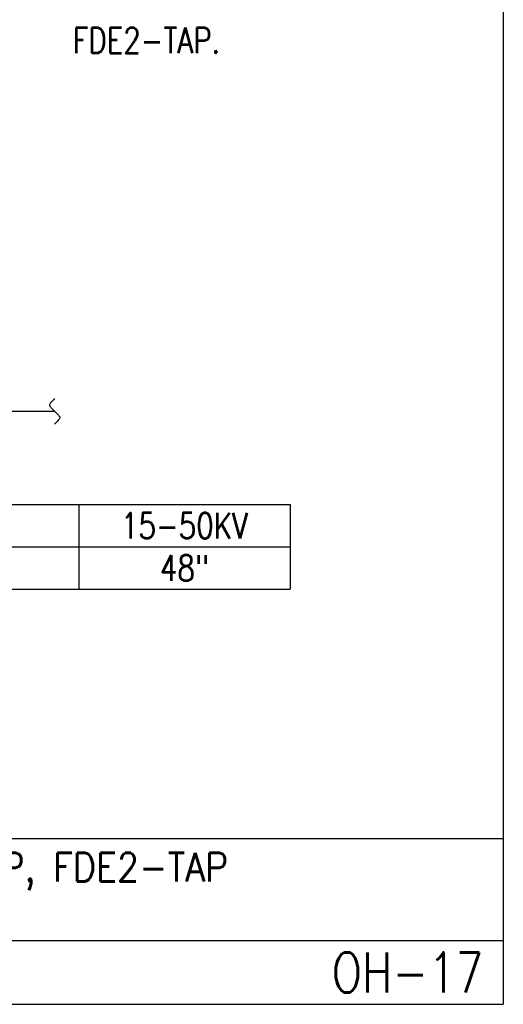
# Model space of a CAD drawing. Extents: x 0 to 7.1, y 0 to 9.85.
# Tile 3 of 6: x 4.73 to 7.1, y 0 to 4.83. Entities that reach past the tile are written whole.
import ezdxf
from ezdxf.enums import TextEntityAlignment as Align

# ---------------------------------------------------------------- set-up
doc = ezdxf.new("R2010")
doc.units = 0
doc.header["$MEASUREMENT"] = 0
doc.layers.get('0').update_dxf_attribs({"color": 2, "linetype": 'CONTINUOUS'})
doc.layers.add('E-DETL', color=2, linetype='CONTINUOUS')
doc.layers.add('E-DETL-TEXT', color=3, linetype='CONTINUOUS')
doc.styles.add('ROMANS', font='ROMANS.SHX', dxfattribs={"width": 0.8})

# ---------------------------------------------------------------- blocks, each defined once
blk = doc.blocks.new('BREAK')
blk.add_lwpolyline([(0, 0.0625), (-0.0055, 0.057), (-0.0103, 0.0521), (-0.0144, 0.0479), (-0.0177, 0.0441), (-0.0205, 0.0408), (-0.0225, 0.0378), (-0.0239, 0.0351), (-0.0247, 0.0326), (-0.0249, 0.0302), (-0.0246, 0.0279), (-0.0238, 0.0257), (-0.0226, 0.0236), (-0.0211, 0.0216), (-0.0194, 0.0196), (-0.0176, 0.0176), (-0.0156, 0.0156), (-0.0137, 0.0137), (-0.0117, 0.0117), (-0.0098, 0.0098), (-0.0078, 0.0078), (-0.0059, 0.0059), (-0.0039, 0.0039), (-0.002, 0.002), (0, 0), (0.002, -0.002), (0.0039, -0.0039), (0.0059, -0.0059), (0.0078, -0.0078), (0.0098, -0.0098), (0.0117, -0.0117), (0.0137, -0.0137), (0.0156, -0.0156), (0.0176, -0.0176), (0.0194, -0.0196), (0.0211, -0.0216), (0.0226, -0.0236), (0.0238, -0.0257), (0.0246, -0.0279), (0.0249, -0.0302), (0.0247, -0.0326), (0.0239, -0.0351), (0.0225, -0.0378), (0.0205, -0.0408), (0.0177, -0.0441), (0.0144, -0.0479), (0.0103, -0.0521), (0.0055, -0.057), (0, -0.0625)])

msp = doc.modelspace()

# ---------------------------------------------------------------- linework, layer by layer
at = {"layer": 'E-DETL'}
for p, q in [((7.1036, 9.8484), (7.1036, 0)), ((3.4589, 2.9087), (4.9049, 2.9087)), ((2.6875, 2.4515), (6.0586, 2.4515)), ((5.0229, 2.4515), (5.0229, 2.036)), ((6.0586, 2.4515), (6.0586, 2.036)), ((2.6875, 2.2437), (6.0586, 2.2437)), ((2.6875, 2.036), (6.0586, 2.036)), ((0, 0.8125), (7.1036, 0.8125)), ((0, 0.3125), (7.1036, 0.3125)), ((0, 0), (7.1036, 0))]:
    msp.add_line(p, q, dxfattribs=at)

# ---------------------------------------------------------------- block references
msp.add_blockref('BREAK', (4.9049, 2.9087), dxfattribs=at)

# ---------------------------------------------------------------- texts
at = {"layer": 'E-DETL-TEXT', "style": 'ROMANS', "width": 0.8}
msp.add_text('FDE2-TAP.', height=0.125, dxfattribs=at).set_placement((4.9924, 4.6659))
for s, p in [('15-50KV', (5.5407, 2.3476)), ('48"', (5.5407, 2.1399))]:
    msp.add_text(s, height=0.125, dxfattribs=at).set_placement(p, align=Align.MIDDLE)
at = {"layer": 'E-DETL-TEXT', "style": 'ROMANS', "width": 0.9}
msp.add_text('FDE3-N-TAP, FDE3-TAP, FDE2-N-TAP, FDE2-TAP', height=0.14, dxfattribs=at).set_placement((3.5688, 0.6031), align=Align.CENTER)
at = {"layer": 'E-DETL-TEXT', "style": 'ROMANS', "width": 0.8}
msp.add_text('OH-17', height=0.19685, dxfattribs=at).set_placement((7.0055, 0.1563), align=Align.MIDDLE_RIGHT)

doc.saveas('drawing.dxf')
